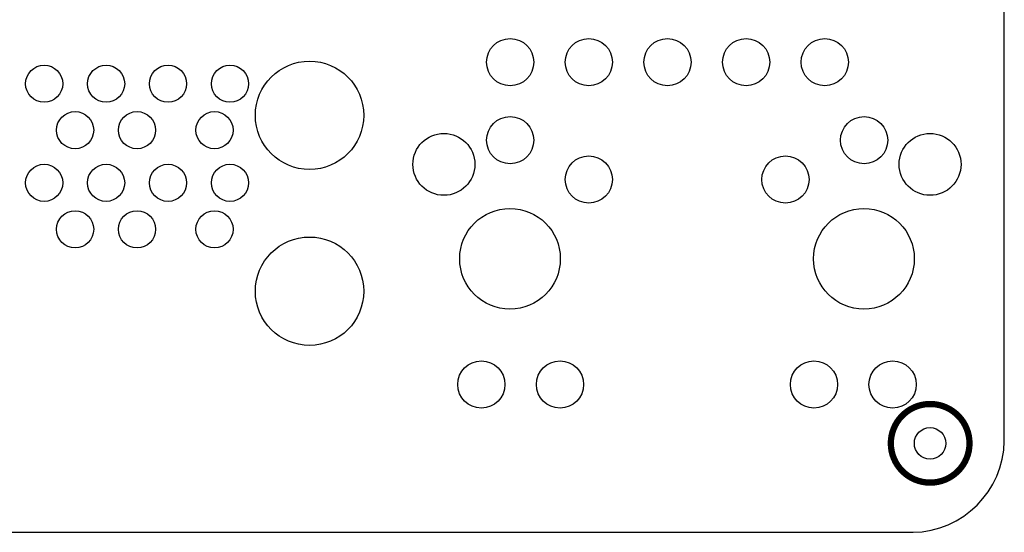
# Model space of a CAD drawing. Extents: x 0 to 59, y 0 to 85.
# Tile 2 of 8: x 24.2 to 56, y 0 to 16.6. Entities that reach past the tile are written whole.
import ezdxf

# ---------------------------------------------------------------- set-up
doc = ezdxf.new("R2010")
doc.units = 0
for name, color, linetype in [('BG_OUTLINE', 2, 'CONTINUOUS'), ('PG_SILKSCREEN_BOTTOM', 3, 'CONTINUOUS'), ('PIN_BOTTOM', 4, 'CONTINUOUS')]:
    doc.layers.add(name, color=color, linetype=linetype)

msp = doc.modelspace()

# ---------------------------------------------------------------- linework, layer by layer
at = {"layer": 'BG_OUTLINE'}
msp.add_lwpolyline([(3.005023, 0), (53.054402, 0, 0.404077), (56.00192, 2.947492), (56.00192, 82.002986, 0.414126), (53.00312, 85.001684), (3.03342, 85.001684, 0.419609), (0, 81.968391), (0, 3.004998, 0.414196)], format="xyb", close=True, dxfattribs=at)
at = {"layer": 'PG_SILKSCREEN_BOTTOM', "const_width": 0.2032}
for points in [[(52.337818, 2.873883, -1.000007), (54.877818, 2.873883)], [(54.877818, 2.873883, -0.999993), (52.337818, 2.873883)]]:
    msp.add_lwpolyline(points, format="xyb", dxfattribs=at)
at = {"layer": 'PIN_BOTTOM'}
for centre, radius in [((40.044421, 15.183002), 0.762), ((42.584421, 15.183002), 0.762), ((45.124421, 15.183002), 0.762), ((47.664421, 15.183002), 0.762), ((50.204421, 15.183002), 0.762), ((24.996394, 14.485976), 0.599999), ((26.99639, 14.485976), 0.599999), ((28.996411, 14.485976), 0.599999), ((30.996407, 14.485976), 0.599999), ((33.566405, 13.465988), 1.749996), ((25.996392, 12.985979), 0.599999), ((27.996388, 12.985979), 0.599999), ((30.496408, 12.985979), 0.599999), ((40.044421, 12.662992), 0.762), ((51.474421, 12.662992), 0.762), ((37.90442, 11.883009), 0.999998), ((53.604414, 11.883009), 0.999998), ((42.584421, 11.392992), 0.762), ((48.934421, 11.392992), 0.762), ((24.996394, 11.285982), 0.599999), ((26.99639, 11.285982), 0.599999), ((28.996411, 11.285982), 0.599999), ((30.996407, 11.285982), 0.599999), ((25.996392, 9.785985), 0.599999), ((27.996388, 9.785985), 0.599999), ((30.496408, 9.785985), 0.599999), ((40.039417, 8.833002), 1.625003), ((51.469417, 8.833002), 1.625003), ((33.566405, 7.785989), 1.749996), ((39.114425, 4.77299), 0.762), ((41.654425, 4.77299), 0.762), ((49.854409, 4.77299), 0.762), ((52.394409, 4.77299), 0.762), ((53.604617, 2.871495), 0.508)]:
    msp.add_circle(centre, radius, dxfattribs=at)

doc.saveas('drawing.dxf')
